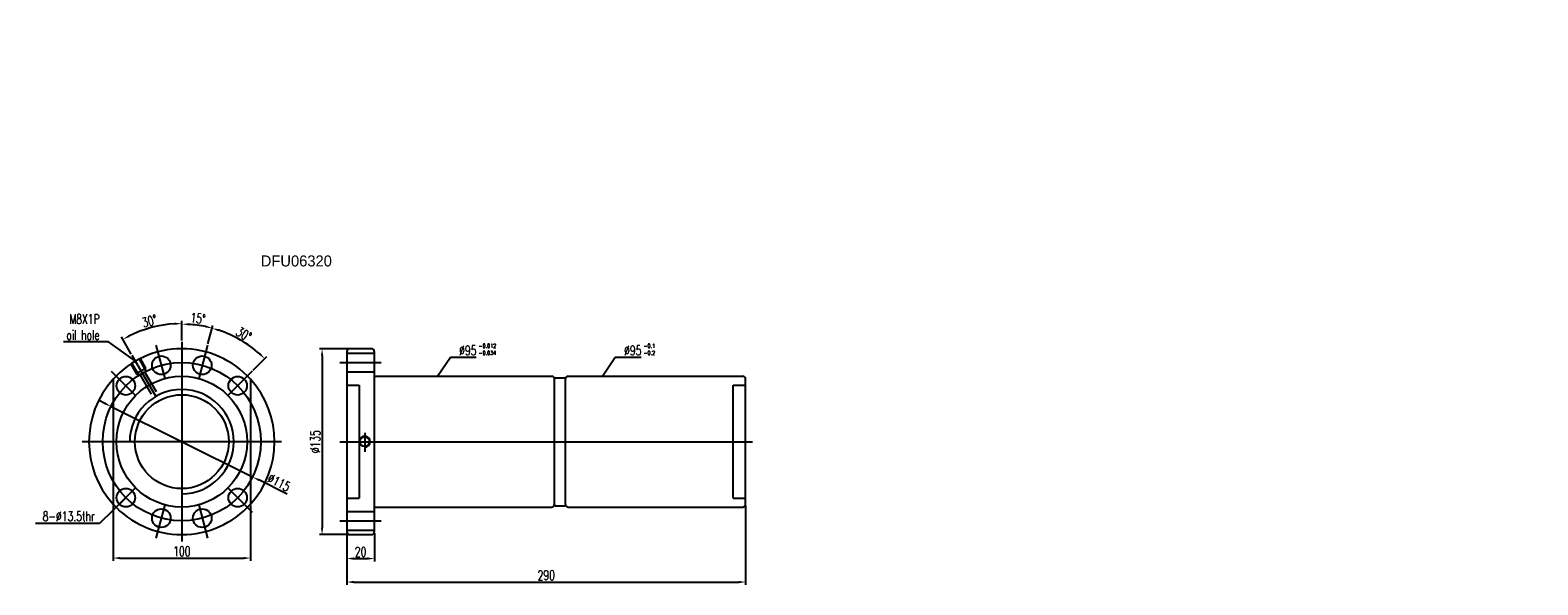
# Model space of a CAD drawing. Extents: x 3 to 2519, y -456 to 604.
import ezdxf

# ---------------------------------------------------------------- set-up
doc = ezdxf.new("R2010")
doc.units = 0
doc.header["$MEASUREMENT"] = 0
doc.header["$PDMODE"] = 1
doc.linetypes.add('HIDDEN', pattern=[0.375, 0.25, -0.125])
doc.layers.add('DIM', color=4, linetype='CONTINUOUS')
doc.layers.add('HID', color=2, linetype='HIDDEN')
doc.styles.add('CHN', font='SIMPLEX.shx', dxfattribs={"width": 0.7, "bigfont": 'CHINESET.shx'})
doc.styles.add('DIM-7', font='SIMPLEX.shx', dxfattribs={"width": 0.7, "bigfont": 'chineset.shx'})
doc.dimstyles.new('CNS', dxfattribs={"dimscale": 0, "dimtxt": 4, "dimasz": 3, "dimexe": 1, "dimexo": 0.5, "dimgap": 1, "dimtad": 1, "dimdsep": 46, "dimtxsty": 'CHN', "dimcen": 0.09, "dimclrd": 256, "dimclre": 256, "dimclrt": 256, "dimadec": 0, "dimazin": 0, "dimtp": 1, "dimtm": 1, "dimtfac": 0.6, "dimtix": 1, "dimtmove": 2, "dimatfit": 3, "dimfxl": 1, "dimtvp": 0.85, "dimtolj": 1, "dimarcsym": 0})

# ---------------------------------------------------------------- blocks, each defined once
blk = doc.blocks.new('*D11')
at = {"layer": 'DIM', "color": 7, "lineweight": -2, "transparency": 16777216}
for p, q in [((132.4, 303.9), (136, 317.3)), ((165.3, 284.9), (175.1, 294.7))]:
    blk.add_line(p, q, dxfattribs=at)
blk.add_arc((113.4, 232.9), 85.3, 48.3589, 71.6411, dxfattribs=at)
at = {"layer": 'DIM', "color": 7, "transparency": 16777216}
for points in [[(140, 313.1), (140.5, 314.7), (135.4, 315.3)], [(170.6, 297.3), (169.5, 296.1), (173.7, 293.2)]]:
    blk.add_solid(points, dxfattribs=at)
at = {"layer": 'DIM', "color": 7, "transparency": 16777216, "insert": (158.5, 311), "char_height": 7, "attachment_point": 5, "rotation": 330, "style": 'CHN'}
blk.add_mtext('\\A1;30°', dxfattribs=at)
blk = doc.blocks.new('*D10')
at = {"layer": 'DIM', "color": 7, "lineweight": -2, "transparency": 16777216}
for p, q in [((113.4, 306.4), (113.4, 320.3)), ((132.4, 303.9), (136, 317.4))]:
    blk.add_line(p, q, dxfattribs=at)
blk.add_arc((113.4, 232.9), 85.4, 78.3545, 86.6455, dxfattribs=at)
at = {"layer": 'DIM', "color": 7, "transparency": 16777216}
for points in [[(118.3, 317.4), (118.4, 319), (113.4, 318.3)], [(130.8, 317.4), (130.4, 315.8), (135.5, 315.4)]]:
    blk.add_solid(points, dxfattribs=at)
at = {"layer": 'DIM', "color": 7, "transparency": 16777216, "insert": (125.1, 322.5), "char_height": 7, "attachment_point": 5, "rotation": 352.5, "style": 'CHN'}
blk.add_mtext('\\A1;15°', dxfattribs=at)
blk = doc.blocks.new('*D9')
at = {"layer": 'DIM', "color": 7, "lineweight": -2, "transparency": 16777216}
for p, q in [((57.4, 260.7), (52.9, 263)), ((61.9, 258.5), (164.8, 207.3)), ((189.9, 194.9), (169.3, 205.1))]:
    blk.add_line(p, q, dxfattribs=at)
at = {"layer": 'DIM', "color": 7, "transparency": 16777216}
for points in [[(57.8, 261.5), (57, 260), (61.9, 258.5)], [(169.7, 205.8), (169, 204.4), (164.8, 207.3)]]:
    blk.add_solid(points, dxfattribs=at)
at = {"layer": 'DIM', "color": 7, "transparency": 16777216, "insert": (184, 203.3), "char_height": 7, "attachment_point": 5, "rotation": 333.5635, "style": 'CHN'}
blk.add_mtext('\\A1;∅115', dxfattribs=at)
blk = doc.blocks.new('*D8')
at = {"layer": 'DIM', "color": 7, "lineweight": -2, "transparency": 16777216}
for p, q in [((113.4, 306.4), (113.4, 320.7)), ((76.6, 296.6), (69.5, 309))]:
    blk.add_line(p, q, dxfattribs=at)
blk.add_arc((113.4, 232.9), 85.8, 93.339, 116.661, dxfattribs=at)
at = {"layer": 'DIM', "color": 7, "transparency": 16777216}
for points in [[(108.3, 319.4), (108.4, 317.8), (113.4, 318.7)], [(75.3, 308.9), (74.5, 310.3), (70.5, 307.2)]]:
    blk.add_solid(points, dxfattribs=at)
at = {"layer": 'DIM', "color": 7, "transparency": 16777216, "insert": (89.9, 320.5), "char_height": 7, "attachment_point": 5, "rotation": 15, "style": 'CHN'}
blk.add_mtext('\\A1;30°', dxfattribs=at)
blk = doc.blocks.new('*D7')
at = {"layer": 'DIM', "color": 7, "lineweight": -2, "transparency": 16777216}
for p, q in [((63.4, 186.6), (63.4, 146.4)), ((163.4, 186.6), (163.4, 146.4)), ((68.4, 148.4), (158.4, 148.4))]:
    blk.add_line(p, q, dxfattribs=at)
at = {"layer": 'DIM', "color": 7, "transparency": 16777216}
for points in [[(68.4, 149.2), (68.4, 147.5), (63.4, 148.4)], [(158.4, 149.2), (158.4, 147.5), (163.4, 148.4)]]:
    blk.add_solid(points, dxfattribs=at)
at = {"layer": 'DIM', "color": 7, "transparency": 16777216, "insert": (113.4, 153.3), "char_height": 7, "attachment_point": 5, "style": 'CHN'}
blk.add_mtext('\\A1;100', dxfattribs=at)
blk = doc.blocks.new('*D6')
at = {"layer": 'DIM', "color": 7, "lineweight": -2, "transparency": 16777216}
for p, q in [((233.4, 166.4), (233.4, 146)), ((253.4, 166.4), (253.4, 146)), ((238.4, 148), (248.4, 148))]:
    blk.add_line(p, q, dxfattribs=at)
at = {"layer": 'DIM', "color": 7, "transparency": 16777216}
for points in [[(238.4, 148.9), (238.4, 147.2), (233.4, 148)], [(248.4, 148.9), (248.4, 147.2), (253.4, 148)]]:
    blk.add_solid(points, dxfattribs=at)
at = {"layer": 'DIM', "color": 7, "transparency": 16777216, "insert": (243.4, 152.9), "char_height": 7, "attachment_point": 5, "style": 'CHN'}
blk.add_mtext('\\A1;20', dxfattribs=at)
blk = doc.blocks.new('*D5')
at = {"layer": 'DIM', "color": 7, "lineweight": -2, "transparency": 16777216}
for p, q in [((523.4, 186.4), (523.4, 129)), ((233.4, 166.4), (233.4, 129)), ((238.4, 131), (518.4, 131))]:
    blk.add_line(p, q, dxfattribs=at)
at = {"layer": 'DIM', "color": 7, "transparency": 16777216}
for points in [[(238.4, 131.8), (238.4, 130.1), (233.4, 131)], [(518.4, 131.8), (518.4, 130.1), (523.4, 131)]]:
    blk.add_solid(points, dxfattribs=at)
at = {"layer": 'DIM', "color": 7, "transparency": 16777216, "insert": (378.4, 135.9), "char_height": 7, "attachment_point": 5, "style": 'CHN'}
blk.add_mtext('\\A1;290', dxfattribs=at)
blk = doc.blocks.new('*D4')
at = {"layer": 'DIM', "color": 7, "lineweight": -2, "transparency": 16777216}
for p, q in [((234.4, 300.4), (213.4, 300.4)), ((215.4, 295.4), (215.4, 170.4)), ((234.4, 165.4), (213.4, 165.4))]:
    blk.add_line(p, q, dxfattribs=at)
at = {"layer": 'DIM', "color": 7, "transparency": 16777216}
for points in [[(214.5, 295.4), (216.2, 295.4), (215.4, 300.4)], [(214.5, 170.4), (216.2, 170.4), (215.4, 165.4)]]:
    blk.add_solid(points, dxfattribs=at)
at = {"layer": 'DIM', "color": 7, "transparency": 16777216, "insert": (210.5, 232.9), "char_height": 7, "attachment_point": 5, "rotation": 90, "style": 'CHN'}
blk.add_mtext('\\A1;%%c135', dxfattribs=at)

msp = doc.modelspace()

# ---------------------------------------------------------------- linework, layer by layer
at = {"layer": 'DIM', "color": 7}
for p, q in [((94.596, 302.952), (101.066, 278.804)), ((113.36, 305.423), (113.36, 160.423)), ((132.125, 302.952), (125.654, 278.804)), ((233.352, 298.423), (233.352, 167.423)), ((233.352, 297.173), (253.352, 297.173)), ((251.352, 300.423), (235.352, 300.423)), ((253.352, 298.423), (253.352, 167.423)), ((76.205, 289.277), (80.146, 282.451)), ((77.071, 289.777), (82.051, 281.151)), ((77.11, 295.71), (94.418, 265.732)), ((80.146, 282.451), (87.074, 286.451)), ((82.268, 292.777), (87.247, 284.151)), ((83.134, 293.277), (87.074, 286.451)), ((87.208, 284.219), (87.074, 286.451)), ((228.352, 290.423), (258.352, 290.423)), ((62.095, 284.188), (79.773, 266.51)), ((63.36, 278.269), (63.36, 187.577)), ((82.051, 281.151), (80.146, 282.451)), ((82.012, 281.219), (87.208, 284.219)), ((82.878, 281.719), (91.153, 267.387)), ((86.342, 283.719), (94.617, 269.387)), ((164.625, 284.188), (146.948, 266.51)), ((163.36, 278.269), (163.36, 187.577)), ((233.352, 283.673), (253.352, 283.673)), ((253.352, 280.423), (382.352, 280.423)), ((384.352, 278.423), (384.352, 278.923)), ((384.352, 187.423), (384.352, 278.923)), ((384.852, 279.423), (391.852, 279.423)), ((392.352, 278.423), (392.352, 278.923)), ((392.352, 187.423), (392.352, 278.423)), ((394.352, 280.423), (521.352, 280.423)), ((523.352, 187.423), (523.352, 278.423)), ((233.352, 273.923), (242.352, 273.923)), ((242.352, 273.923), (242.352, 191.923)), ((514.352, 273.923), (523.352, 273.923)), ((514.352, 191.923), (514.352, 273.923)), ((185.86, 232.923), (40.86, 232.923)), ((228.352, 232.923), (528.352, 232.923)), ((246.352, 239.428), (246.352, 225.677)), ((79.773, 199.335), (62.095, 181.657)), ((146.948, 199.335), (164.625, 181.657)), ((101.066, 187.041), (94.596, 162.893)), ((125.654, 187.041), (132.125, 162.893)), ((233.352, 191.923), (242.352, 191.923)), ((384.352, 187.423), (384.352, 186.923)), ((384.852, 186.423), (391.852, 186.423)), ((392.352, 187.423), (392.352, 186.923)), ((514.352, 191.923), (523.352, 191.923)), ((233.352, 182.173), (253.352, 182.173)), ((253.352, 185.423), (382.352, 185.423)), ((394.352, 185.423), (521.352, 185.423)), ((228.352, 175.423), (258.352, 175.423)), ((233.352, 168.673), (253.352, 168.673)), ((235.352, 165.423), (251.352, 165.423))]:
    msp.add_line(p, q, dxfattribs=at)
for centre, radius in [((113.36, 232.923), 57.5), ((98.478, 288.463), 6.75), ((128.242, 288.463), 6.75), ((113.36, 232.923), 47.5), ((72.702, 273.581), 6.75), ((154.019, 273.581), 6.75), ((113.36, 232.923), 34.1), ((246.352, 232.923), 3.5), ((72.702, 192.264), 6.75), ((154.019, 192.264), 6.75), ((98.478, 177.382), 6.75), ((128.242, 177.382), 6.75)]:
    msp.add_circle(centre, radius, dxfattribs=at)
for centre, radius, start, end in [((113.36, 232.923), 67.5, 42.205446, 137.794554), ((235.352, 298.423), 2, 90, 180), ((251.352, 298.423), 2, 0, 90), ((113.36, 232.923), 67.5, 137.794554, 222.205446), ((113.36, 232.923), 67.5, 317.794554, 42.205446), ((382.352, 278.423), 2, 0, 90), ((384.852, 278.923), 0.5, 90, 180), ((391.852, 278.923), 0.5, 0, 90), ((394.352, 278.423), 2, 90, 180), ((521.352, 278.423), 2, 0, 90), ((113.36, 232.923), 37.885, 270, 180), ((246.352, 232.923), 4, 270, 180), ((113.36, 232.923), 67.5, 222.205446, 317.794554), ((382.352, 187.423), 2, 270, 0), ((384.852, 186.923), 0.5, 180, 270), ((391.852, 186.923), 0.5, 270, 360), ((394.352, 187.423), 2, 180, 270), ((521.352, 187.423), 2, 270, 0), ((235.352, 167.423), 2, 180, 270), ((251.352, 167.423), 2, 270, 0)]:
    msp.add_arc(centre, radius, start, end, dxfattribs=at)
at = {"layer": 'HID', "color": 0, "linetype": 'ByBlock'}
for p in [(997.082, 531.839), (1099.521, 531.839)]:
    msp.add_point(p, dxfattribs=at)

# ---------------------------------------------------------------- texts
at = {"layer": 'DIM', "color": 7}
msp.add_text('DFU06320', height=8, dxfattribs=at).set_placement((170.776, 360.222))
at = {"layer": 'DIM', "color": 7, "style": 'CHN', "width": 0.7}
for s, p in [('-0.012', (329.221, 301.074)), ('-0.034', (329.221, 295.931)), ('-0.1', (449.179, 301.074)), ('-0.2', (449.179, 295.931))]:
    msp.add_text(s, height=3, dxfattribs=at).set_placement(p)
at = {"layer": 'DIM', "color": 7, "char_height": 7}
for s, insert, attachment_point, style in [('\\A1;M8X1P\\Poil hole', (53.571, 306.858), 9, 'CHN'), ('\\A1;%%c95', (315.064, 295.741), 7, 'CHN'), ('\\A1;%%c95', (435.022, 295.741), 7, 'CHN'), ('8-%%c13.5thr', (50, 175.308), 9, 'DIM-7')]:
    msp.add_mtext(s, dxfattribs=dict(at, insert=insert, attachment_point=attachment_point, style=style))

# ---------------------------------------------------------------- dimensions: what is measured, and where the dimension line sits
at = {"layer": 'DIM', "color": 7}
for base, line1, line2, picture, middle in [((98.46, 317.429), ((113.36, 305.423), (113.36, 160.423)), ((77.11, 295.71), (94.418, 265.732)), '*D8', (89.883, 320.541)), ((128.192, 317.039), ((113.36, 305.423), (113.36, 160.423)), ((132.125, 302.952), (125.654, 278.804)), '*D10', (125.149, 322.464)), ((162.288, 302.799), ((164.625, 284.188), (146.948, 266.51)), ((132.125, 302.952), (125.654, 278.804)), '*D11', (158.462, 311.041))]:
    dim = msp.add_angular_dim_2l(base=base, line1=line1, line2=line2, dimstyle='CNS', override={"dimscale": 2, "dimtxt": 3.5, "dimasz": 2.5, "dimgap": 0.7, "dimclrd": 7, "dimclre": 7, "dimclrt": 7, "dimtmove": 0}, dxfattribs=at)
    dim.commit()
    dim.dimension.update_dxf_attribs({"geometry": picture, "text_midpoint": middle})
dim = msp.add_linear_dim(base=(215.382, 165.423), p1=(235.352, 300.423), p2=(235.352, 165.423), angle=90, text='%%c<>', dimstyle='CNS', override={"dimscale": 2, "dimtxt": 3.5, "dimasz": 2.5, "dimgap": 0.7, "dimclrd": 7, "dimclre": 7, "dimclrt": 7, "dimtmove": 0}, dxfattribs=at)
dim.commit()
dim.dimension.update_dxf_attribs({"geometry": '*D4', "text_midpoint": (210.482, 232.923)})
dim = msp.add_diameter_dim_2p(p1=(61.873, 258.522), p2=(164.847, 207.323), dimstyle='CNS', override={"dimscale": 2, "dimtxt": 3.5, "dimasz": 2.5, "dimgap": 0.7, "dimclrd": 7, "dimclre": 7, "dimclrt": 7, "dimtmove": 0}, dxfattribs=at)
dim.commit()
dim.dimension.update_dxf_attribs({"geometry": '*D9', "text_midpoint": (184.027, 203.259)})
for base, p1, p2, picture, middle in [((163.36, 148.363), (63.36, 187.577), (163.36, 187.577), '*D7', (113.36, 153.263)), ((523.352, 130.966), (233.352, 167.423), (523.352, 187.423), '*D5', (378.352, 135.866)), ((253.352, 148.044), (233.352, 167.423), (253.352, 167.423), '*D6', (243.352, 152.944))]:
    dim = msp.add_linear_dim(base=base, p1=p1, p2=p2, dimstyle='CNS', override={"dimscale": 2, "dimtxt": 3.5, "dimasz": 2.5, "dimgap": 0.7, "dimclrd": 7, "dimclre": 7, "dimclrt": 7, "dimtmove": 0}, dxfattribs=at)
    dim.commit()
    dim.dimension.update_dxf_attribs({"geometry": picture, "text_midpoint": middle})

# ---------------------------------------------------------------- leaders
at = {"layer": 'DIM', "color": 7, "annotation_type": 0, "has_hookline": 1}
for points, hookline_direction, text_width in [([(79.61, 291.379), (59.971, 305.458), (54.971, 305.458)], 1, 26.133), ([(299.389, 280.423), (308.664, 294.341), (313.664, 294.341)], 0, 12.367), ([(419.347, 280.423), (428.622, 294.341), (433.622, 294.341)], 0, 12.367), ([(72.702, 192.264), (53.602, 173.555), (48.602, 173.555)], 1, 40.133)]:
    msp.add_leader(points, dimstyle='CNS', override={"dimscale": 2, "dimtxt": 3.5, "dimasz": 2.5, "dimgap": 0.7, "dimclrd": 7, "dimclre": 7, "dimclrt": 7, "dimtmove": 0}, dxfattribs=dict(at, hookline_direction=hookline_direction, text_width=text_width))

doc.saveas('drawing.dxf')
